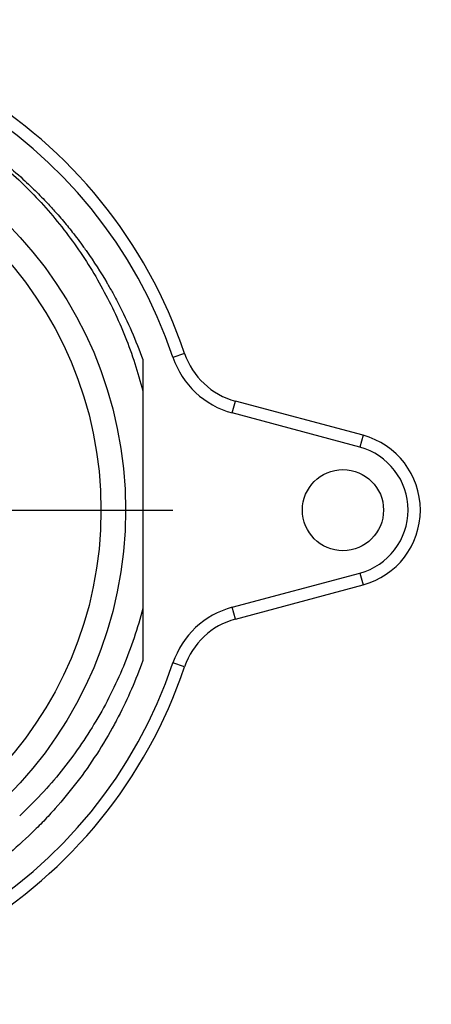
# Model space of a CAD drawing. Header units: inches. Extents: x 0 to 34, y 0 to 22.
# Tile 7 of 40: x 8.365 to 8.695, y 6.766 to 7.555. Entities that reach past the tile are written whole.
import ezdxf

# ---------------------------------------------------------------- set-up
doc = ezdxf.new("R2010")
doc.units = ezdxf.units.IN
doc.header["$LTSCALE"] = 1.87
doc.header["$MEASUREMENT"] = 0
doc.linetypes.add('CENTER', pattern=[0.6, 0.375, -0.075, 0.075, -0.075])
doc.layers.get('0').update_dxf_attribs({"linetype": 'CONTINUOUS'})
doc.layers.add('DEFAULT_1', color=7, linetype='CENTER')
doc.layers.add('DIMENSIONS', color=7, linetype='CONTINUOUS')
doc.styles.get("Standard").update_dxf_attribs({"font": 'txt', "width": 0.8})
doc.dimstyles.new('DIMSTYLE_1', dxfattribs={"dimtxt": 0.125, "dimasz": 0.1875, "dimexe": 0.18, "dimexo": 0.0625, "dimgap": 0.09, "dimtad": 0, "dimtih": 1, "dimtoh": 1, "dimdec": 3, "dimlfac": 2, "dimzin": 4, "dimdsep": 46, "dimtxsty": 'STANDARD', "dimblk": '_FILLED', "dimblk1": '_FILLED', "dimblk2": '_FILLED', "dimcen": 0.09, "dimadec": 0, "dimazin": 0, "dimtp": 0.01, "dimtm": 0.01, "dimtfac": 1, "dimtdec": 3, "dimtofl": 0, "dimtmove": 0, "dimatfit": 3, "dimldrblk": '_FILLED', "dimfxl": 1, "dimtolj": 1, "dimtzin": 4, "dimarcsym": 0})

# ---------------------------------------------------------------- blocks, each defined once
blk = doc.blocks.new('_FILLED')
at = {"color": 0, "linetype": 'BYBLOCK'}
blk.add_solid([(0, 0), (-1, 0.1736), (-1, -0.1736)], dxfattribs=at)
blk = doc.blocks.new('*D4')
at = {"layer": 'DIMENSIONS', "color": 2, "linetype": 'CONTINUOUS'}
for p, q in [((9.10931, 6.80283), (9.10931, 4.74587)), ((7.23923, 6.37117), (7.23923, 4.74587)), ((7.23923, 4.87087), (7.63635, 4.87087)), ((9.10931, 4.87087), (8.68635, 4.87087))]:
    blk.add_line(p, q, dxfattribs=at)
at = {"layer": 'DIMENSIONS', "color": 2, "linetype": 'CONTINUOUS', "xscale": 0.1875, "yscale": 0.1875, "zscale": 0.1875, "rotation": 180}
blk.add_blockref('_FILLED', (7.23923, 4.87087), dxfattribs=at)
at = {"layer": 'DIMENSIONS', "color": 2, "linetype": 'CONTINUOUS', "xscale": 0.1875, "yscale": 0.1875, "zscale": 0.1875}
blk.add_blockref('_FILLED', (9.10931, 4.87087), dxfattribs=at)
at = {"layer": 'DIMENSIONS', "color": 2, "linetype": 'CONTINUOUS', "width": 0.8}
for s, p in [('[', (8.22385, 4.80837)), (']', (8.52385, 4.80837)), ('3.74', (7.69885, 4.80837)), ('95', (8.32385, 4.80837))]:
    blk.add_text(s, height=0.125, dxfattribs=at).set_placement(p)
blk = doc.blocks.new('*D5')
at = {"layer": 'DIMENSIONS', "color": 2, "linetype": 'CONTINUOUS'}
for p, q in [((9.79828, 6.80283), (9.79828, 3.99587)), ((7.23923, 6.37117), (7.23923, 3.99587)), ((7.23923, 4.12087), (7.87055, 4.12087)), ((9.79828, 4.12087), (9.02055, 4.12087))]:
    blk.add_line(p, q, dxfattribs=at)
at = {"layer": 'DIMENSIONS', "color": 2, "linetype": 'CONTINUOUS', "xscale": 0.1875, "yscale": 0.1875, "zscale": 0.1875, "rotation": 180}
blk.add_blockref('_FILLED', (7.23923, 4.12087), dxfattribs=at)
at = {"layer": 'DIMENSIONS', "color": 2, "linetype": 'CONTINUOUS', "xscale": 0.1875, "yscale": 0.1875, "zscale": 0.1875}
blk.add_blockref('_FILLED', (9.79828, 4.12087), dxfattribs=at)
at = {"layer": 'DIMENSIONS', "color": 2, "linetype": 'CONTINUOUS', "width": 0.8}
for s, p in [('[', (8.45805, 4.05837)), (']', (8.85805, 4.05837)), ('5.12', (7.93305, 4.05837)), ('130', (8.55805, 4.05837))]:
    blk.add_text(s, height=0.125, dxfattribs=at).set_placement(p)

msp = doc.modelspace()

# ---------------------------------------------------------------- linework, layer by layer
at = {"color": 7, "linetype": 'CONTINUOUS'}
for p, q in [((8.49719, 7.28749), (8.48786, 7.28434)), ((8.46364, 7.2825), (8.46364, 7.04154)), ((8.53532, 7.23981), (8.53786, 7.24931)), ((8.64012, 7.22191), (8.53786, 7.24931)), ((8.63757, 7.21241), (8.53532, 7.23981)), ((8.64012, 7.22191), (8.63757, 7.21241)), ((8.53532, 7.08423), (8.63757, 7.11163)), ((8.63757, 7.11163), (8.64012, 7.10212)), ((8.53786, 7.07472), (8.64012, 7.10212)), ((8.53786, 7.07472), (8.53532, 7.08423)), ((8.49719, 7.03655), (8.48786, 7.03969))]:
    msp.add_line(p, q, dxfattribs=at)
for centre, radius in [((8.12505, 7.16202), 0.3248), ((8.12505, 7.16202), 0.30512), ((8.62407, 7.16202), 0.03248)]:
    msp.add_circle(centre, radius, dxfattribs=at)
for centre, radius, start, end in [((8.12505, 7.16202), 0.39272, 18.63216, 341.36784), ((8.12505, 7.16202), 0.38287, 18.6394, 341.36051), ((8.55315, 7.30636), 0.05906, 198.63216, 255), ((8.55315, 7.30636), 0.0689, 198.59192, 255), ((8.62407, 7.16202), 0.06201, 285, 75), ((8.62407, 7.16202), 0.05217, 285, 75), ((8.55315, 7.01768), 0.0689, 105, 161.40861), ((8.55315, 7.01768), 0.05906, 105, 161.36784)]:
    msp.add_arc(centre, radius, start, end, dxfattribs=at)
for points, knots in [([(8.26864, 7.49138), (8.28139, 7.48548), (8.30722, 7.47155), (8.34349, 7.44589), (8.37705, 7.41512), (8.40633, 7.38035), (8.43094, 7.34217), (8.45047, 7.30114), (8.45984, 7.27234), (8.46364, 7.25767)], [0, 0, 0, 0, 0.134087, 0.279229, 0.422951, 0.567522, 0.711859, 0.855364, 1, 1, 1, 1]), ([(8.38806, 7.40693), (8.39028, 7.40455), (8.39544, 7.39885), (8.40042, 7.39299), (8.40322, 7.38956)], [0, 0, 0, 0, 0.424311, 1, 1, 1, 1]), ([(8.43626, 7.34175), (8.43774, 7.33919), (8.44007, 7.33504), (8.44231, 7.33085), (8.44314, 7.32927)], [0, 0, 0, 0, 0.622853, 1, 1, 1, 1]), ([(8.46364, 7.08315), (8.45955, 7.06738), (8.44914, 7.03636), (8.42713, 6.99254), (8.39917, 6.95225), (8.37692, 6.92827), (8.36502, 6.91714)], [0, 0, 0, 0, 0.250007, 0.500005, 0.750001, 1, 1, 1, 1]), ([(8.44262, 6.99379), (8.44206, 6.99271), (8.4371, 6.98347), (8.42704, 6.96654), (8.41116, 6.94396), (8.39662, 6.92633), (8.38432, 6.91303), (8.37157, 6.90025), (8.35465, 6.88509), (8.32971, 6.86596), (8.31073, 6.85404), (8.29917, 6.84764)], [0, 0, 0, 0, 0.017539, 0.15144, 0.284404, 0.416053, 0.481285, 0.546158, 0.676947, 0.809245, 1, 1, 1, 1])]:
    msp.add_open_spline(points, degree=3, knots=knots, dxfattribs=at)
for points in [[(8.35248, 7.44028), (8.35767, 7.43604), (8.36273, 7.43166), (8.36767, 7.42714)], [(8.36767, 7.42714), (8.36964, 7.42534), (8.37159, 7.42352), (8.37352, 7.42167)], [(8.37352, 7.42167), (8.37701, 7.41833), (8.38044, 7.41491), (8.3838, 7.41142)], [(8.3838, 7.41142), (8.38523, 7.40994), (8.38665, 7.40844), (8.38806, 7.40693)], [(8.40322, 7.38956), (8.40454, 7.38795), (8.40584, 7.38633), (8.40713, 7.38469)], [(8.40713, 7.38469), (8.41026, 7.38073), (8.4133, 7.3767), (8.41626, 7.37261)], [(8.41626, 7.37261), (8.41713, 7.37141), (8.41799, 7.37021), (8.41884, 7.369)], [(8.41884, 7.369), (8.4245, 7.36097), (8.42983, 7.3527), (8.43481, 7.34424)], [(8.43481, 7.34424), (8.4353, 7.34341), (8.43578, 7.34258), (8.43626, 7.34175)], [(8.44314, 7.32927), (8.44349, 7.3286), (8.44384, 7.32793), (8.44419, 7.32726)], [(8.44419, 7.32726), (8.45168, 7.31279), (8.45818, 7.29782), (8.46363, 7.2825)], [(8.46364, 7.04154), (8.4633, 7.04059), (8.46295, 7.03963), (8.46261, 7.03868)], [(8.46261, 7.03868), (8.45698, 7.0233), (8.4503, 7.00827), (8.44262, 6.99379)]]:
    msp.add_open_spline(points, degree=3, dxfattribs=at)
at = {"layer": 'DEFAULT_1', "color": 7, "linetype": 'CENTER'}
msp.add_line((8.12505, 7.16202), (8.48769, 7.16202), dxfattribs=at)

# ---------------------------------------------------------------- dimensions: what is measured, and where the dimension line sits
at = {"layer": 'DIMENSIONS', "color": 2, "linetype": 'CONTINUOUS'}
for base, p2, picture, middle in [((9.10931, 4.87087), (9.10931, 6.80283), '*D4', (8.16135, 4.87087)), ((9.79828, 4.12087), (9.79828, 6.80283), '*D5', (8.44555, 4.12087))]:
    dim = msp.add_linear_dim(base=base, p1=(7.23923, 6.37117), p2=p2, dimstyle='DIMSTYLE_1', dxfattribs=at)
    dim.commit()
    dim.dimension.update_dxf_attribs({"geometry": picture, "text_midpoint": middle, "dimtype": 160})

doc.saveas('drawing.dxf')
